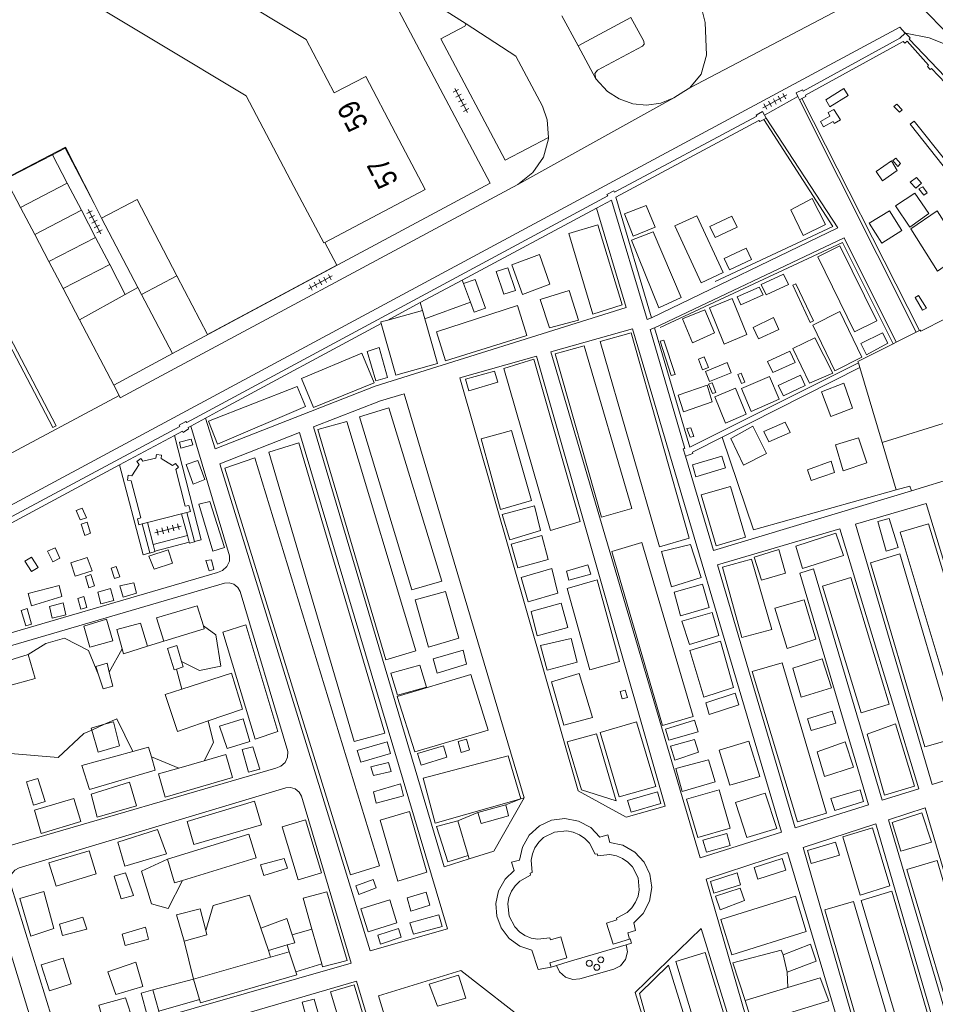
# Model space of a CAD drawing. Header units: metres. Extents: x 196790 to 198335, y 354523 to 356036.
# Tile 65 of 105: x 197814 to 197890, y 354877 to 354958. Entities that reach past the tile are written whole.
import ezdxf

# ---------------------------------------------------------------- set-up
doc = ezdxf.new("R2010")
doc.units = ezdxf.units.M
doc.linetypes.add('DGN Style 2', pattern=[186.027128, 111.616277, -74.410851])
doc.linetypes.add('DGN Style 3', pattern=[260.437979, 186.027128, -74.410851])
for name, color, linetype, lineweight in [('bij- of bedrijfsgebouw', 252, 'Continuous', 18), ('functiescheiding', 252, 'Continuous', 18), ('heg of haag', 252, 'Continuous', 18), ('hoofdgebouw', 252, 'Continuous', 18), ('huisnummer BAG', 252, 'Continuous', 18), ('kant asfaltverharding', 252, 'Continuous', 18), ('kant klinkerverharding', 252, 'Continuous', 18), ('kant muur (extern)', 252, 'Continuous', 18), ('kant onverhard', 252, 'Continuous', 18), ('kant tegelverharding', 252, 'Continuous', 18), ('molgoot', 252, 'DGN Style 3', 18), ('overige afscheidingen', 252, 'Continuous', 18), ('raster', 252, 'Continuous', 18), ('toegangstrap', 252, 'Continuous', 18), ('verh betonsymbool', 2, 'Continuous', 0), ('verh tegelsymbool', 2, 'Continuous', 0), ('vlakafsluiter grijs', 252, 'DGN Style 2', 18), ('vlakafsluiter groen', 252, 'DGN Style 2', 18)]:
    doc.layers.add(name, color=color, linetype=linetype, lineweight=lineweight)
doc.styles.add('Style-Courier New', font='cour.ttf')

# ---------------------------------------------------------------- blocks, each defined once
blk = doc.blocks.new('S621')
at = {"layer": 'verh betonsymbool', "color": 252, "linetype": 'Continuous', "lineweight": 0}
for centre in [(-0.477, 0.243), (0.523, 0.243), (0.023, -0.257)]:
    blk.add_circle(centre, 0.25, dxfattribs=at)
blk = doc.blocks.new('S642')
at = {"layer": 'verh tegelsymbool', "color": 252}
for p, q in [((-1.125, 0), (1.125, 0)), ((-0.9, -0.25), (-0.9, 0.25)), ((-0.45, -0.25), (-0.45, 0.25)), ((0, -0.25), (0, 0.25)), ((0.45, -0.25), (0.45, 0.25)), ((0.9, -0.25), (0.9, 0.25))]:
    blk.add_line(p, q, dxfattribs=at)

msp = doc.modelspace()

# ---------------------------------------------------------------- linework, layer by layer
at = {"layer": 'bij- of bedrijfsgebouw'}
for p, q in [((197823.681, 354935.607), (197826.614, 354937.164)), ((197823.376, 354936.189), (197823.681, 354935.607)), ((197847.019, 354934.273), (197844.141, 354933.491)), ((197847.215, 354933.591), (197847.019, 354934.273)), ((197888.315, 354932.626), (197888.047, 354932.491)), ((197888.047, 354932.491), (197886.387, 354931.65)), ((197886.387, 354931.65), (197886.119, 354931.515)), ((197883.355, 354929.542), (197883.237, 354929.937)), ((197883.355, 354929.542), (197885.209, 354923.309)), ((197824.184, 354916.674), (197827.02, 354917.406)), ((197827.02, 354917.406), (197827.46, 354917.52)), ((197823.755, 354916.563), (197824.184, 354916.674)), ((197858.156, 354879.893), (197857.713, 354879.756))]:
    msp.add_line(p, q, dxfattribs=at)
at = {"layer": 'bij- of bedrijfsgebouw', "flags": 128}
for points in [[(197826.614, 354937.164), (197823.321, 354943.491), (197820.377, 354941.956)], [(197820.377, 354941.956), (197820.37, 354941.952), (197823.376, 354936.189)], [(197844.141, 354933.491), (197843.573, 354933.336), (197843.61, 354933.205)], [(197843.61, 354933.205), (197844.82, 354928.912), (197848.282, 354929.88), (197847.215, 354933.591)], [(197888.315, 354932.626), (197888.368, 354932.653), (197888.423, 354932.555), (197890.496, 354933.619), (197892.835, 354926.101), (197890.613, 354925.429), (197890.725, 354925.026), (197885.209, 354923.309)], [(197886.119, 354931.515), (197883.206, 354930.041), (197883.237, 354929.937)], [(197827.46, 354917.52), (197827.748, 354917.594), (197827.616, 354918.096), (197827.326, 354918.028), (197826.53, 354921.073), (197826.77, 354921.264), (197826.526, 354921.585), (197826.276, 354921.416), (197825.311, 354921.981), (197825.341, 354922.273), (197824.938, 354922.336), (197824.885, 354922.02), (197823.813, 354921.761), (197823.631, 354922.001), (197823.297, 354921.751), (197823.483, 354921.503), (197822.896, 354920.557), (197822.589, 354920.597), (197822.536, 354920.194), (197822.836, 354920.13), (197823.636, 354917.069), (197823.345, 354916.994), (197823.475, 354916.491), (197823.755, 354916.563)], [(197857.713, 354879.756), (197857.602, 354880.11), (197859.021, 354880.532), (197858.51, 354882.269), (197857.657, 354882.019), (197857.611, 354882.183), (197856.6, 354882.078), (197856.062, 354882.179), (197855.545, 354882.39), (197855.082, 354882.702), (197854.7, 354883.094), (197854.225, 354883.993), (197854.114, 354885.004), (197854.211, 354885.542), (197854.419, 354886.06), (197854.729, 354886.525), (197855.118, 354886.91), (197856.014, 354887.39), (197855.97, 354887.567), (197856.134, 354887.614), (197856.047, 354888.629), (197856.157, 354889.165), (197856.377, 354889.679), (197856.697, 354890.137), (197857.094, 354890.514), (197858.001, 354890.977), (197859.015, 354891.076), (197859.553, 354890.972), (197860.069, 354890.758), (197860.531, 354890.444), (197860.913, 354890.051), (197861.386, 354889.149), (197861.539, 354889.168), (197861.602, 354889.014), (197862.605, 354889.107), (197863.136, 354889.002), (197863.646, 354888.788), (197864.101, 354888.474), (197864.476, 354888.084), (197864.938, 354887.189), (197865.041, 354886.188), (197864.941, 354885.655), (197864.732, 354885.144), (197864.422, 354884.685), (197864.035, 354884.307), (197863.145, 354883.836), (197863.187, 354883.677), (197862.321, 354883.401), (197862.866, 354881.663), (197864.241, 354882.092)], [(197864.241, 354882.092), (197864.296, 354882.109), (197864.407, 354881.756), (197863.961, 354881.624)], [(197863.961, 354881.624), (197859.138, 354880.196), (197858.156, 354879.893)]]:
    msp.add_lwpolyline(points, dxfattribs=at)
at = {"layer": 'functiescheiding'}
for p, q in [((197859.958, 354956.249), (197864.352, 354958.605)), ((197817.525, 354944.85), (197813.637, 354942.839)), ((197818.701, 354942.599), (197814.82, 354940.591)), ((197815.999, 354938.348), (197819.876, 354940.35)), ((197821.047, 354938.106), (197817.179, 354936.104))]:
    msp.add_line(p, q, dxfattribs=at)
at = {"layer": 'heg of haag'}
for p, q in [((197878.557, 354951.885), (197888.315, 354932.626)), ((197886.379, 354919.378), (197887.516, 354919.694)), ((197887.516, 354919.694), (197887.642, 354919.312))]:
    msp.add_line(p, q, dxfattribs=at)
at = {"layer": 'heg of haag', "flags": 128}
for points in [[(197871.354, 354936.693), (197881.105, 354941.266), (197875.38, 354950.146)], [(197873.17, 354941.195), (197872.737, 354942.113), (197870.91, 354941.257), (197871.355, 354940.335), (197873.17, 354941.195)], [(197886.119, 354931.515), (197881.919, 354939.913), (197866.763, 354932.879)], [(197871.912, 354923.753), (197874.52, 354916.082), (197886.379, 354919.378)]]:
    msp.add_lwpolyline(points, dxfattribs=at)
at = {"layer": 'hoofdgebouw'}
for p, q in [((197817.82, 354960.858), (197825.094, 354956.486)), ((197825.094, 354956.486), (197832.391, 354952.101)), ((197832.391, 354952.101), (197836.357, 354944.581))]:
    msp.add_line(p, q, dxfattribs=at)
at = {"layer": 'hoofdgebouw', "flags": 128}
for points in [[(197837.36, 354956.795), (197833.054, 354959.377), (197834.575, 354961.934), (197830.013, 354964.663)], [(197844.787, 354949.016), (197842.326, 354953.719), (197839.703, 354952.347), (197837.36, 354956.795)], [(197838.924, 354939.934), (197847.248, 354944.314), (197844.787, 354949.016)], [(197836.357, 354944.581), (197838.833, 354939.886), (197838.924, 354939.934)]]:
    msp.add_lwpolyline(points, dxfattribs=at)
at = {"layer": 'kant asfaltverharding'}
for p, q in [((197858.619, 354958.743), (197859.958, 354956.249)), ((197887.129, 354957.316), (197887.144, 354957.313)), ((197859.958, 354956.249), (197861.421, 354953.525)), ((197809.406, 354920.6), (197821.832, 354927.229))]:
    msp.add_line(p, q, dxfattribs=at)
at = {"layer": 'kant asfaltverharding', "flags": 128}
for points in [[(197850.657, 354958.074), (197847.205, 354960.286), (197845.52, 354961.355), (197843.813, 354962.415), (197842.127, 354963.487), (197838.725, 354965.614), (197833.598, 354968.747), (197831.875, 354969.777), (197826.695, 354972.833), (197823.23, 354974.855), (197816.288, 354978.86), (197814.524, 354979.869), (197812.782, 354980.835), (197807.528, 354983.787), (197805.803, 354984.764), (197804.046, 354985.716), (197802.27, 354986.664), (197779.192, 354998.694)], [(197869.246, 354952.766), (197870.189, 354953.901), (197870.636, 354955.469), (197870.52, 354958.199), (197870.053, 354960.112), (197869.158, 354961.672), (197867.977, 354963.144), (197866.799, 354964.474), (197860.534, 354970.998), (197859.047, 354972.559), (197856.065, 354975.714), (197854.606, 354977.31), (197842.259, 354991.402)], [(197857.488, 354948.658), (197857.381, 354950.12), (197856.988, 354951.233), (197854.772, 354955.389), (197850.657, 354958.074)], [(197802.18, 354912.391), (197886.679, 354957.801), (197887.129, 354957.316)], [(197892.753, 354955.095), (197891.014, 354956.164), (197889.114, 354956.912), (197887.144, 354957.313)], [(197861.421, 354953.525), (197862.407, 354952.472), (197863.36, 354951.851), (197864.494, 354951.433), (197865.65, 354951.322), (197866.821, 354951.498), (197867.906, 354951.943)], [(197867.906, 354951.943), (197868.748, 354952.475), (197869.246, 354952.766)], [(197854.943, 354944.748), (197856.207, 354945.726), (197857.083, 354947.023), (197857.497, 354948.538), (197857.488, 354948.658)], [(197821.832, 354927.229), (197821.929, 354927.04), (197854.943, 354944.748)]]:
    msp.add_lwpolyline(points, dxfattribs=at)
at = {"layer": 'kant klinkerverharding'}
for p, q in [((197812.85, 354945.423), (197816.294, 354947.208)), ((197817.525, 354944.85), (197816.294, 354947.208)), ((197818.701, 354942.599), (197817.525, 354944.85)), ((197813.637, 354942.839), (197814.82, 354940.591)), ((197819.876, 354940.35), (197818.701, 354942.599)), ((197814.82, 354940.591), (197815.999, 354938.348)), ((197821.047, 354938.106), (197819.876, 354940.35)), ((197815.999, 354938.348), (197817.179, 354936.104)), ((197822.346, 354935.619), (197821.047, 354938.106)), ((197817.179, 354936.104), (197818.542, 354933.511)), ((197818.542, 354933.511), (197822.346, 354935.619)), ((197821.832, 354927.229), (197821.378, 354928.095))]:
    msp.add_line(p, q, dxfattribs=at)
at = {"layer": 'kant klinkerverharding', "flags": 128}
for points in [[(197861.421, 354953.525), (197861.361, 354953.96), (197861.574, 354954.227), (197865.296, 354956.23), (197865.439, 354956.404), (197865.418, 354956.643), (197864.352, 354958.605)], [(197812.85, 354945.423), (197812.904, 354945.352), (197812.447, 354945.103), (197813.637, 354942.839)], [(197821.378, 354928.095), (197818.536, 354933.508), (197818.542, 354933.511)], [(197857.713, 354879.756), (197856.643, 354879.554), (197856.117, 354881.172), (197855.129, 354881.513), (197854.243, 354882.149), (197853.581, 354883.016), (197853.211, 354883.994), (197853.129, 354885.036), (197853.359, 354886.102), (197853.89, 354887.055), (197854.639, 354887.784), (197854.435, 354888.469), (197855.101, 354888.641), (197855.333, 354889.717), (197855.905, 354890.719), (197856.76, 354891.495), (197857.76, 354891.954), (197858.851, 354892.097), (197859.987, 354891.894), (197861.005, 354891.35), (197861.773, 354890.562), (197862.426, 354890.745), (197862.6, 354890.113), (197863.674, 354889.884), (197864.676, 354889.316), (197865.455, 354888.468), (197865.92, 354887.472), (197866.073, 354886.384), (197865.882, 354885.249), (197865.351, 354884.226), (197864.575, 354883.449), (197864.724, 354882.79), (197864.094, 354882.614), (197864.241, 354882.092)], [(197863.961, 354881.624), (197864.055, 354881.025), (197863.888, 354880.386), (197863.469, 354879.874), (197862.93, 354879.597), (197860.104, 354878.795), (197859.513, 354878.743), (197858.901, 354878.938), (197858.418, 354879.361), (197858.156, 354879.893)]]:
    msp.add_lwpolyline(points, dxfattribs=at)
at = {"layer": 'kant muur (extern)'}
for p, q in [((197878.212, 354952.058), (197878.351, 354951.78)), ((197878.351, 354951.78), (197878.557, 354951.885)), ((197875.583, 354950.255), (197875.38, 354950.146)), ((197875.443, 354950.509), (197875.583, 354950.255)), ((197861.5, 354942.782), (197850.323, 354936.804)), ((197850.323, 354936.804), (197846.829, 354934.935)), ((197846.829, 354934.935), (197844.141, 354933.491)), ((197846.829, 354934.935), (197847.019, 354934.273)), ((197871.912, 354923.753), (197883.355, 354929.542)), ((197829.019, 354925.355), (197827.794, 354924.688)), ((197821.856, 354921.462), (197826.424, 354923.913)), ((197805.161, 354912.502), (197821.856, 354921.462)), ((197827.02, 354917.406), (197827.511, 354915.593)), ((197828.095, 354915.09), (197827.46, 354917.52)), ((197824.382, 354914.153), (197823.755, 354916.563)), ((197824.184, 354916.674), (197824.658, 354914.853)), ((197827.511, 354915.593), (197827.66, 354915.042)), ((197824.658, 354914.853), (197824.799, 354914.312))]:
    msp.add_line(p, q, dxfattribs=at)
at = {"layer": 'kant muur (extern)', "flags": 128}
for points in [[(197878.212, 354952.058), (197878.07, 354952.344), (197878.608, 354952.602), (197878.66, 354952.501), (197886.676, 354956.901), (197887.129, 354957.316)], [(197887.129, 354957.316), (197887.135, 354957.322), (197887.144, 354957.313)], [(197904.025, 354939.926), (197903.613, 354940.354), (197903.505, 354940.267), (197895.629, 354948.294), (197895.679, 354948.385), (197895.265, 354948.804), (197895.181, 354948.725), (197887.455, 354956.807), (197887.556, 354956.906), (197887.144, 354957.313)], [(197878.557, 354951.885), (197878.884, 354952.051), (197878.85, 354952.157), (197886.956, 354956.616), (197887.097, 354956.467), (197887.284, 354956.645), (197889.062, 354954.637), (197888.97, 354954.54), (197889.216, 354954.288), (197889.305, 354954.375), (197891.072, 354952.541)], [(197776.814, 354898.003), (197777.358, 354898.308), (197777.441, 354898.185), (197826.875, 354924.656), (197826.825, 354924.765), (197827.383, 354925.07), (197827.45, 354924.978), (197862.426, 354943.805), (197862.358, 354943.917), (197862.933, 354944.219), (197862.991, 354944.109), (197874.818, 354950.417), (197874.759, 354950.507), (197875.288, 354950.79), (197875.443, 354950.509)], [(197875.38, 354950.146), (197875.054, 354949.971), (197874.976, 354950.043), (197863.105, 354943.688), (197866.069, 354933.68)], [(197866.069, 354933.68), (197865.694, 354933.527), (197862.729, 354943.44), (197861.5, 354942.782)], [(197843.61, 354933.205), (197830.232, 354926.016), (197829.019, 354925.355)], [(197866.295, 354932.835), (197865.949, 354932.695), (197868.831, 354922.825), (197868.686, 354922.804), (197868.872, 354922.18)], [(197883.237, 354929.937), (197869.231, 354922.928), (197866.295, 354932.835)], [(197826.424, 354923.913), (197827.085, 354924.268), (197827.142, 354924.163), (197827.605, 354924.448), (197827.57, 354924.566), (197827.794, 354924.688)], [(197868.872, 354922.18), (197869.482, 354922.406), (197869.458, 354922.512), (197871.912, 354923.753)], [(197827.66, 354915.042), (197827.683, 354914.959), (197828.101, 354915.066), (197828.095, 354915.09)], [(197824.799, 354914.312), (197824.813, 354914.259), (197824.385, 354914.143), (197824.382, 354914.153)]]:
    msp.add_lwpolyline(points, dxfattribs=at)
at = {"layer": 'kant onverhard'}
for p, q in [((197878.351, 354951.78), (197888.047, 354932.491)), ((197850.323, 354936.804), (197850.425, 354936.534)), ((197823.681, 354935.607), (197826.256, 354930.711)), ((197851.014, 354934.975), (197847.215, 354933.591)), ((197885.209, 354923.309), (197886.379, 354919.378)), ((197891.754, 354920.555), (197887.642, 354919.312)), ((197825.55, 354906.836), (197824.187, 354906.414)), ((197821.017, 354904.253), (197822.082, 354906.203)), ((197827.05, 354902.846), (197826.606, 354904.502)), ((197820.628, 354899.921), (197819.551, 354899.441)), ((197826.795, 354896.287), (197824.51, 354897.215)), ((197852.961, 354889.393), (197855.491, 354893.819)), ((197852.961, 354889.393), (197850.899, 354888.746)), ((197836.212, 354882.447), (197837.847, 354882.918)), ((197827.227, 354881.907), (197828.023, 354878.758)), ((197834.227, 354881.15), (197834.416, 354880.595)), ((197835.97, 354881.041), (197835.783, 354881.604)), ((197836.523, 354879.373), (197838.668, 354880.033)), ((197828.023, 354878.758), (197824.644, 354877.88)), ((197877.312, 354879.344), (197877.381, 354878.059)), ((197828.499, 354877.073), (197825.122, 354876.117))]:
    msp.add_line(p, q, dxfattribs=at)
at = {"layer": 'kant onverhard', "flags": 128}
for points in [[(197866.069, 354933.68), (197881.543, 354941.144), (197875.583, 354950.255)], [(197861.5, 354942.782), (197863.942, 354934.542), (197843.104, 354928.005), (197829.813, 354922.786), (197829.019, 354925.355)], [(197866.295, 354932.835), (197882.056, 354940.31), (197886.387, 354931.65)], [(197857.695, 354930.836), (197864.468, 354932.769), (197876.858, 354890.967), (197870.098, 354888.828), (197857.695, 354930.836)], [(197850.138, 354928.679), (197856.514, 354930.499), (197867.198, 354893.135), (197863.954, 354892.212), (197859.958, 354894.406), (197850.138, 354928.679)], [(197850.899, 354888.746), (197848.838, 354888.099), (197837.97, 354924.61), (197843.531, 354926.793), (197845.511, 354927.358), (197855.491, 354893.819)], [(197805.161, 354912.502), (197806.898, 354907.031), (197807.05, 354906.649), (197807.361, 354906.329), (197807.772, 354906.159), (197808.184, 354906.159), (197830.006, 354912.538), (197830.429, 354912.688), (197830.789, 354913.013), (197830.99, 354913.455), (197831.006, 354913.903), (197827.794, 354924.688)], [(197828.095, 354915.09), (197828.659, 354915.237), (197826.424, 354923.913)], [(197830.192, 354921.556), (197836.818, 354924.158), (197849.105, 354882.94), (197842.68, 354881.106), (197830.192, 354921.556)], [(197887.642, 354919.312), (197871.192, 354914.341), (197868.872, 354922.18)], [(197824.382, 354914.153), (197823.816, 354913.999), (197821.856, 354921.462)], [(197883.006, 354916.537), (197888.863, 354918.263), (197894.55, 354899.62), (197892.555, 354895.934), (197889.365, 354894.925), (197883.006, 354916.537)], [(197871.541, 354913.16), (197881.699, 354916.152), (197888.27, 354894.579), (197885.229, 354893.616), (197879.504, 354912.838), (197878.383, 354912.481), (197884.068, 354893.249), (197878.002, 354891.329), (197871.541, 354913.16)], [(197807.223, 354903.728), (197807.189, 354904.122), (197807.318, 354904.531), (197807.598, 354904.855), (197807.951, 354905.033), (197830.592, 354911.645), (197830.975, 354911.673), (197831.37, 354911.553), (197831.691, 354911.294), (197831.882, 354910.96), (197835.836, 354897.654), (197835.82, 354897.206), (197835.619, 354896.764), (197835.259, 354896.439), (197834.836, 354896.289), (197812.781, 354889.852), (197812.369, 354889.852), (197811.957, 354890.022), (197811.646, 354890.341), (197811.494, 354890.724), (197807.223, 354903.728)], [(197827.013, 354905.131), (197828.508, 354904.381), (197830.276, 354904.761), (197829.87, 354907.352), (197828.828, 354908.098)], [(197814.283, 354905.709), (197815.733, 354906.619), (197817.297, 354907.084), (197819.293, 354906.05), (197820.124, 354904.024)], [(197822.958, 354897.668), (197821.633, 354900.369), (197820.628, 354899.921)], [(197829.24, 354900.207), (197829.676, 354898.401), (197828.893, 354896.891)], [(197819.551, 354899.441), (197818.894, 354899.148), (197816.764, 354897.179), (197812.466, 354897.538), (197811.108, 354898.375)], [(197812.794, 354886.69), (197812.759, 354887.084), (197812.888, 354887.493), (197813.168, 354887.817), (197813.521, 354887.995), (197835.68, 354894.644), (197836.063, 354894.672), (197836.458, 354894.552), (197836.778, 354894.293), (197836.97, 354893.96), (197841.108, 354880.097), (197819.382, 354873.85), (197818.865, 354874.583), (197818.099, 354875.142), (197817.192, 354875.416), (197816.295, 354875.387), (197812.794, 354886.69)], [(197885.73, 354891.995), (197888.8, 354892.993), (197902.084, 354848.029), (197899.016, 354847.114), (197885.73, 354891.995)], [(197878.657, 354889.696), (197884.691, 354891.658), (197897.801, 354846.751), (197891.606, 354844.902), (197878.657, 354889.696)], [(197870.585, 354887.073), (197877.358, 354889.274), (197890.694, 354844.61), (197887.471, 354843.592), (197887.019, 354845.118), (197882.406, 354846.243), (197870.585, 354887.073)], [(197825.851, 354888.735), (197823.684, 354887.728), (197824.523, 354885.005), (197825.896, 354884.628), (197827.087, 354886.967)], [(197786.909, 354878.943), (197786.875, 354879.337), (197787.004, 354879.746), (197787.284, 354880.07), (197787.637, 354880.248), (197809.606, 354886.846), (197810.041, 354886.928), (197810.509, 354886.842), (197810.909, 354886.587), (197811.172, 354886.23), (197814.752, 354874.62), (197814.208, 354874.195), (197813.804, 354873.591), (197813.612, 354872.891), (197813.646, 354872.201), (197792.144, 354866.018), (197791.732, 354866.018), (197791.32, 354866.188), (197791.01, 354866.507), (197790.858, 354866.89), (197786.909, 354878.943)], [(197833.595, 354883.005), (197832.651, 354885.749), (197829.633, 354884.873), (197829.032, 354882.792)], [(197864.711, 354877.663), (197870.195, 354882.983), (197881.606, 354846.017), (197879.999, 354844.301), (197875.4, 354842.874), (197864.711, 354877.663)], [(197876.991, 354880.793), (197876.824, 354881.183), (197872.814, 354880.131), (197873.831, 354876.989)], [(197862.294, 354839.84), (197862.937, 354840.072), (197863.65, 354840.188), (197864.401, 354840.163), (197865.147, 354839.987), (197865.843, 354839.666), (197866.449, 354839.222), (197866.939, 354838.691), (197867.302, 354838.112), (197870.715, 354839.146), (197859.834, 354876.008), (197856.118, 354874.891), (197850.221, 354879.481), (197843.364, 354877.369), (197856.326, 354834.679), (197859.544, 354835.697), (197852.204, 354859.293), (197853.033, 354859.556), (197859.536, 354839.027), (197862.294, 354839.84)], [(197818.123, 354869.487), (197818.896, 354869.86), (197819.522, 354870.538), (197819.844, 354871.403), (197819.828, 354872.261), (197841.552, 354878.61), (197847.241, 354859.549), (197823.457, 354852.269), (197818.123, 354869.487)]]:
    msp.add_lwpolyline(points, dxfattribs=at)
at = {"layer": 'kant tegelverharding'}
for p, q in [((197819.746, 354943.165), (197820.377, 354941.956)), ((197822.346, 354935.619), (197823.376, 354936.189)), ((197826.256, 354930.711), (197821.378, 354928.095))]:
    msp.add_line(p, q, dxfattribs=at)
at = {"layer": 'kant tegelverharding', "flags": 128}
for points in [[(197808.801, 354980.682), (197814.19, 354977.661), (197817.656, 354975.665), (197819.391, 354974.678), (197822.86, 354972.677), (197831.489, 354967.572), (197834.902, 354965.513), (197836.606, 354964.473), (197838.316, 354963.411), (197845.079, 354959.169), (197852.646, 354944.86), (197826.256, 354930.711)], [(197850.657, 354958.074), (197850.547, 354957.89), (197848.558, 354956.837), (197853.888, 354946.768), (197857.488, 354948.658)], [(197816.294, 354947.208), (197817.351, 354947.756), (197819.746, 354943.165)]]:
    msp.add_lwpolyline(points, dxfattribs=at)
at = {"layer": 'molgoot', "flags": 128}
msp.add_lwpolyline([(197816.319, 354924.553), (197816.597, 354924.702), (197805.01, 354946.815), (197804.735, 354946.67), (197816.319, 354924.553)], dxfattribs=at)
at = {"layer": 'overige afscheidingen'}
for p, q in [((197850.425, 354936.534), (197851.014, 354934.975)), ((197828.893, 354896.891), (197826.795, 354896.287)), ((197851.627, 354892.612), (197853.954, 354893.242)), ((197851.901, 354891.698), (197851.627, 354892.612)), ((197849.958, 354891.908), (197850.827, 354889.037)), ((197833.595, 354883.005), (197834.227, 354881.15)), ((197838.668, 354880.033), (197837.847, 354882.918)), ((197834.227, 354881.15), (197835.783, 354881.604)), ((197828.023, 354878.758), (197834.416, 354880.595)), ((197834.416, 354880.595), (197835.97, 354881.041)), ((197835.97, 354881.041), (197836.523, 354879.373)), ((197877.312, 354879.344), (197876.991, 354880.793)), ((197828.499, 354877.073), (197828.023, 354878.758)), ((197824.644, 354877.88), (197825.122, 354876.117)), ((197877.381, 354878.059), (197873.831, 354876.989))]:
    msp.add_line(p, q, dxfattribs=at)
at = {"layer": 'overige afscheidingen', "flags": 128}
for points in [[(197882.396, 354952.144), (197882.022, 354952.71), (197880.53, 354951.775), (197880.878, 354951.199), (197882.396, 354952.144)], [(197886.199, 354951.215), (197886.433, 354951.425), (197886.866, 354950.944), (197886.648, 354950.74), (197886.199, 354951.215)], [(197881.205, 354950.964), (197880.724, 354950.709), (197880.882, 354950.409), (197880.086, 354949.961), (197880.332, 354949.527), (197881.145, 354949.971), (197881.239, 354949.812), (197881.764, 354950.104), (197881.205, 354950.964)], [(197887.553, 354949.747), (197887.874, 354949.991), (197890.603, 354946.573), (197890.284, 354946.302), (197887.553, 354949.747)], [(197885.242, 354945.059), (197886.469, 354945.892), (197886.002, 354946.695), (197884.723, 354945.825), (197885.242, 354945.059)], [(197886.516, 354946.245), (197886.752, 354946.483), (197886.346, 354946.925), (197886.09, 354946.726), (197886.516, 354946.245)], [(197888.001, 354944.447), (197888.484, 354944.847), (197888.078, 354945.321), (197887.544, 354944.936), (197888.001, 354944.447)], [(197888.67, 354943.843), (197888.948, 354944.045), (197888.588, 354944.548), (197888.271, 354944.371), (197888.67, 354943.843)], [(197879.409, 354943.57), (197877.62, 354942.627), (197878.667, 354940.506), (197880.516, 354941.431), (197879.409, 354943.57)], [(197887.933, 354944.036), (197886.33, 354942.959), (197887.514, 354941.206), (197889.106, 354942.323), (197887.933, 354944.036)], [(197866.352, 354941.193), (197865.618, 354942.993), (197863.81, 354942.3), (197864.545, 354940.463), (197866.352, 354941.193)], [(197885.196, 354939.872), (197886.849, 354940.924), (197885.822, 354942.553), (197884.142, 354941.521), (197885.196, 354939.872)], [(197889.797, 354942.543), (197887.59, 354941.066), (197889.805, 354937.553), (197892.012, 354939.069), (197889.797, 354942.543)], [(197869.815, 354942.15), (197868.001, 354941.321), (197870.172, 354936.576), (197871.998, 354937.428), (197869.815, 354942.15)], [(197861.18, 354933.964), (197863.626, 354934.757), (197861.602, 354941.382), (197859.195, 354940.675), (197861.18, 354933.964)], [(197868.506, 354935.351), (197866.651, 354934.509), (197864.385, 354940.118), (197866.181, 354940.813), (197868.506, 354935.351)], [(197874.356, 354938.525), (197873.917, 354939.448), (197872.086, 354938.602), (197872.531, 354937.663), (197874.356, 354938.525)], [(197879.884, 354938.748), (197881.694, 354939.659), (197884.782, 354933.428), (197882.921, 354932.509), (197879.884, 354938.748)], [(197855.341, 354935.598), (197854.454, 354938.082), (197856.764, 354938.938), (197857.602, 354936.469), (197855.341, 354935.598)], [(197853.8, 354935.624), (197853.149, 354937.514), (197854.113, 354937.825), (197854.75, 354935.953), (197853.8, 354935.624)], [(197850.425, 354936.534), (197851.396, 354936.865), (197852.275, 354934.479), (197851.332, 354934.131), (197851.014, 354934.975)], [(197875.162, 354936.448), (197875.567, 354935.593), (197877.43, 354936.435), (197877.033, 354937.29), (197875.162, 354936.448)], [(197859.224, 354935.936), (197859.98, 354933.466), (197857.595, 354932.838), (197856.8, 354935.182), (197859.224, 354935.936)], [(197875.331, 354935.575), (197873.473, 354934.752), (197873.163, 354935.416), (197875.011, 354936.217), (197875.331, 354935.575)], [(197879.241, 354933.283), (197879.513, 354933.428), (197878.055, 354936.508), (197877.787, 354936.373), (197879.241, 354933.283)], [(197870.873, 354934.489), (197872.752, 354935.267), (197873.987, 354932.28), (197872.094, 354931.488), (197870.873, 354934.489)], [(197888.566, 354934.298), (197888.897, 354934.467), (197888.235, 354935.517), (197887.952, 354935.35), (197888.566, 354934.298)], [(197848.951, 354930.107), (197848.202, 354932.521), (197854.932, 354934.691), (197855.687, 354932.211), (197848.951, 354930.107)], [(197871.296, 354932.421), (197869.453, 354931.598), (197868.626, 354933.579), (197870.487, 354934.344), (197871.296, 354932.421)], [(197876.645, 354932.711), (197874.934, 354931.927), (197874.489, 354932.867), (197876.187, 354933.696), (197876.645, 354932.711)], [(197881.297, 354929.265), (197883.515, 354930.418), (197881.698, 354934.199), (197879.446, 354933.059), (197881.297, 354929.265)], [(197869.179, 354915.371), (197864.365, 354932.428), (197861.804, 354931.707), (197866.728, 354914.67), (197869.179, 354915.371)], [(197866.769, 354931.735), (197867.075, 354931.827), (197868.018, 354928.979), (197867.7, 354928.886), (197866.769, 354931.735)], [(197877.794, 354931.131), (197879.634, 354932.015), (197881.116, 354929.076), (197879.181, 354928.245), (197877.794, 354931.131)], [(197883.455, 354931.539), (197883.906, 354930.611), (197885.676, 354931.563), (197885.25, 354932.44), (197883.455, 354931.539)], [(197844.135, 354928.718), (197843.158, 354928.432), (197842.438, 354930.881), (197843.444, 354931.204), (197844.135, 354928.718)], [(197864.424, 354917.85), (197861.904, 354917.119), (197858.054, 354930.681), (197860.473, 354931.35), (197864.424, 354917.85)], [(197837.964, 354926.231), (197836.982, 354928.624), (197841.983, 354930.73), (197843.004, 354928.288), (197837.964, 354926.231)], [(197856.274, 354930.247), (197853.779, 354929.478), (197857.655, 354916.022), (197860.136, 354916.773), (197856.274, 354930.247)], [(197870.799, 354929.548), (197870.439, 354930.433), (197869.964, 354930.234), (197870.287, 354929.341), (197870.799, 354929.548)], [(197877.981, 354929.97), (197876.147, 354929.14), (197875.702, 354930.042), (197877.544, 354930.915), (197877.981, 354929.97)], [(197870.866, 354928.372), (197870.534, 354929.226), (197872.328, 354929.954), (197872.669, 354929.101), (197870.866, 354928.372)], [(197853.29, 354928.327), (197853.002, 354929.247), (197850.592, 354928.573), (197850.892, 354927.609), (197853.29, 354928.327)], [(197873.491, 354929.091), (197873.215, 354928.976), (197873.54, 354928.217), (197873.812, 354928.336), (197873.491, 354929.091)], [(197873.519, 354927.813), (197874.347, 354925.9), (197876.668, 354926.907), (197875.867, 354928.79), (197873.519, 354927.813)], [(197876.588, 354928.051), (197877.008, 354927.198), (197878.825, 354928.065), (197878.428, 354928.898), (197876.588, 354928.051)], [(197836.613, 354927.969), (197837.308, 354926.312), (197829.992, 354923.179), (197829.245, 354925.103), (197836.613, 354927.969)], [(197868.262, 354927.259), (197870.673, 354928.074), (197871.101, 354926.699), (197868.702, 354925.86), (197868.262, 354927.259)], [(197871.113, 354927.386), (197871.387, 354927.474), (197871.085, 354928.279), (197870.791, 354928.157), (197871.113, 354927.386)], [(197872.214, 354924.929), (197873.907, 354925.681), (197873.025, 354927.825), (197871.33, 354927.1), (197872.214, 354924.929)], [(197880.951, 354925.486), (197882.755, 354926.161), (197882.04, 354928.255), (197880.167, 354927.536), (197880.951, 354925.486)], [(197841.802, 354925.46), (197844.222, 354926.195), (197848.649, 354911.812), (197846.144, 354911.087), (197841.802, 354925.46)], [(197846.487, 354906.01), (197843.988, 354905.276), (197838.343, 354924.408), (197840.755, 354925.067), (197846.487, 354906.01)], [(197868.98, 354924.481), (197869.254, 354923.75), (197869.578, 354923.831), (197869.322, 354924.543), (197868.98, 354924.481)], [(197875.598, 354922.397), (197873.696, 354921.446), (197872.653, 354923.655), (197874.486, 354924.664), (197875.598, 354922.397)], [(197875.808, 354923.385), (197875.399, 354924.226), (197877.171, 354925.002), (197877.587, 354924.165), (197875.808, 354923.385)], [(197827.942, 354923.135), (197827.803, 354923.611), (197826.845, 354923.34), (197826.969, 354922.843), (197827.942, 354923.135)], [(197853.522, 354917.764), (197856.091, 354918.502), (197854.429, 354924.328), (197851.894, 354923.638), (197853.522, 354917.764)], [(197883.936, 354921.624), (197883.247, 354923.711), (197881.333, 354923.129), (197881.974, 354920.973), (197883.936, 354921.624)], [(197834.256, 354922.511), (197836.761, 354923.299), (197843.901, 354899.194), (197841.354, 354898.507), (197834.256, 354922.511)], [(197843.458, 354888.184), (197841.047, 354887.412), (197830.623, 354921.178), (197833.109, 354922.061), (197843.458, 354888.184)], [(197872.212, 354921.21), (197871.89, 354922.199), (197869.466, 354921.472), (197869.73, 354920.482), (197872.212, 354921.21)], [(197827.971, 354919.872), (197828.944, 354920.243), (197828.37, 354921.823), (197827.388, 354921.505), (197827.971, 354919.872)], [(197881.249, 354920.826), (197880.983, 354921.769), (197879.025, 354921.039), (197879.322, 354920.174), (197881.249, 354920.826)], [(197873.86, 354915.461), (197871.441, 354914.73), (197870.179, 354918.982), (197872.627, 354919.671), (197873.86, 354915.461)], [(197829.623, 354914.288), (197830.587, 354914.599), (197829.379, 354918.42), (197828.463, 354918.202), (197829.623, 354914.288)], [(197854.288, 354915.241), (197856.845, 354916.013), (197856.325, 354918.072), (197853.648, 354917.33), (197854.288, 354915.241)], [(197819.113, 354917.066), (197818.593, 354916.905), (197818.264, 354917.667), (197818.758, 354917.864), (197819.113, 354917.066)], [(197819.46, 354915.783), (197818.99, 354915.598), (197818.678, 354916.541), (197819.178, 354916.7), (197819.46, 354915.783)], [(197885.552, 354914.3), (197886.536, 354914.595), (197885.812, 354917.019), (197884.857, 354916.77), (197885.552, 354914.3)], [(197886.721, 354915.877), (197889.069, 354916.558), (197894.117, 354900.009), (197891.689, 354899.275), (197886.721, 354915.877)], [(197854.959, 354912.928), (197857.465, 354913.601), (197856.956, 354915.607), (197854.392, 354914.876), (197854.959, 354912.928)], [(197881.994, 354913.948), (197881.377, 354915.791), (197878.042, 354914.727), (197878.604, 354912.866), (197881.994, 354913.948)], [(197865.265, 354915.029), (197862.767, 354914.271), (197866.978, 354899.83), (197869.51, 354900.57), (197865.265, 354915.029)], [(197867.712, 354911.341), (197866.89, 354914.273), (197869.291, 354914.856), (197870.179, 354912.103), (197867.712, 354911.341)], [(197814.559, 354913.804), (197815.109, 354912.946), (197814.544, 354912.603), (197814.009, 354913.466), (197814.559, 354913.804)], [(197816.511, 354914.584), (197816.915, 354913.71), (197816.314, 354913.422), (197815.887, 354914.309), (197816.511, 354914.584)], [(197824.736, 354912.805), (197826.258, 354913.306), (197825.918, 354914.417), (197824.287, 354913.877), (197824.736, 354912.805)], [(197875.189, 354911.881), (197874.588, 354913.808), (197876.62, 354914.431), (197877.197, 354912.467), (197875.189, 354911.881)], [(197891.197, 354898.753), (197888.76, 354898.044), (197884.26, 354913.338), (197886.679, 354914.071), (197891.197, 354898.753)], [(197817.832, 354913.324), (197819.178, 354913.78), (197819.581, 354912.676), (197818.176, 354912.225), (197817.832, 354913.324)], [(197821.456, 354912.038), (197821.881, 354912.178), (197821.583, 354913.034), (197821.181, 354912.895), (197821.456, 354912.038)], [(197829.304, 354912.678), (197829.709, 354912.775), (197829.505, 354913.591), (197829.021, 354913.528), (197829.304, 354912.678)], [(197860.754, 354913.16), (197859.001, 354912.631), (197859.194, 354911.893), (197861.007, 354912.387), (197860.754, 354913.16)], [(197874.368, 354913.636), (197871.94, 354912.965), (197873.564, 354907.138), (197876.062, 354907.802), (197874.368, 354913.636)], [(197819.788, 354911.414), (197819.478, 354912.367), (197819.025, 354912.204), (197819.314, 354911.244), (197819.788, 354911.414)], [(197855.801, 354910.099), (197858.269, 354910.815), (197857.787, 354912.865), (197855.225, 354912.102), (197855.801, 354910.099)], [(197817.073, 354910.538), (197816.854, 354911.456), (197814.282, 354910.782), (197814.565, 354909.773), (197817.073, 354910.538)], [(197823.049, 354911.665), (197823.272, 354910.808), (197822.173, 354910.491), (197821.894, 354911.407), (197823.049, 354911.665)], [(197861.543, 354911.929), (197859.053, 354911.196), (197860.934, 354904.439), (197863.41, 354905.133), (197861.543, 354911.929)], [(197870.853, 354909.631), (197870.301, 354911.557), (197867.932, 354910.896), (197868.464, 354908.937), (197870.853, 354909.631)], [(197880.251, 354911.381), (197882.618, 354912.106), (197885.797, 354901.593), (197883.465, 354900.866), (197880.251, 354911.381)], [(197818.664, 354909.484), (197819.135, 354909.62), (197818.886, 354910.522), (197818.388, 354910.371), (197818.664, 354909.484)], [(197820.324, 354909.93), (197821.391, 354910.215), (197821.126, 354911.194), (197820.054, 354910.9), (197820.324, 354909.93)], [(197846.411, 354910.249), (197848.953, 354910.961), (197850.044, 354907.088), (197847.536, 354906.338), (197846.411, 354910.249)], [(197816.28, 354908.726), (197817.412, 354909.022), (197817.17, 354910.017), (197816.037, 354909.716), (197816.28, 354908.726)], [(197828.828, 354908.098), (197828.303, 354909.746), (197824.945, 354908.756), (197825.55, 354906.836)], [(197856.565, 354907.266), (197859.104, 354907.965), (197858.545, 354909.972), (197856.061, 354909.294), (197856.565, 354907.266)], [(197877.32, 354906.228), (197879.715, 354906.999), (197878.728, 354910.256), (197876.299, 354909.563), (197877.32, 354906.228)], [(197813.699, 354909.364), (197814.188, 354909.548), (197814.553, 354908.242), (197814.074, 354908.107), (197813.699, 354909.364)], [(197869.209, 354906.56), (197868.586, 354908.488), (197871.108, 354909.217), (197871.648, 354907.283), (197869.209, 354906.56)], [(197821.302, 354906.85), (197820.79, 354908.64), (197818.912, 354908.078), (197819.404, 354906.337), (197821.302, 354906.85)], [(197824.187, 354906.414), (197823.602, 354908.319), (197821.63, 354907.788), (197822.082, 354906.203)], [(197825.55, 354906.836), (197828.903, 354907.863), (197828.828, 354908.098)], [(197832.352, 354908.181), (197830.44, 354907.571), (197833.131, 354898.7), (197835.023, 354899.313), (197832.352, 354908.181)], [(197827.013, 354905.131), (197826.628, 354906.456), (197825.848, 354906.219), (197826.403, 354904.434), (197826.606, 354904.502)], [(197857.39, 354904.417), (197859.893, 354905.069), (197859.379, 354907.055), (197856.846, 354906.454), (197857.39, 354904.417)], [(197870.391, 354902.175), (197869.251, 354906.044), (197871.787, 354906.814), (197872.88, 354902.966), (197870.391, 354902.175)], [(197814.283, 354905.709), (197811.112, 354904.747), (197811.629, 354902.833)], [(197814.283, 354905.709), (197814.847, 354903.729), (197811.629, 354902.833)], [(197822.082, 354906.203), (197822.202, 354905.784), (197824.187, 354906.414)], [(197847.913, 354905.365), (197850.403, 354906.09), (197850.688, 354904.915), (197848.237, 354904.182), (197847.913, 354905.365)], [(197820.124, 354904.024), (197819.893, 354904.722), (197820.836, 354905.008), (197821.017, 354904.253)], [(197827.013, 354905.131), (197827.143, 354904.683), (197826.606, 354904.502)], [(197847.354, 354903.005), (197846.802, 354904.845), (197844.409, 354904.159), (197844.947, 354902.331), (197847.354, 354903.005)], [(197876.911, 354905.025), (197874.422, 354904.317), (197878.172, 354891.813), (197880.585, 354892.553), (197876.911, 354905.025)], [(197878.491, 354902.175), (197877.794, 354904.596), (197880.237, 354905.367), (197881.009, 354902.943), (197878.491, 354902.175)], [(197820.124, 354904.024), (197820.505, 354902.87), (197821.298, 354903.085), (197821.017, 354904.253)], [(197827.05, 354902.846), (197831.165, 354904.175), (197832.091, 354901.174), (197829.24, 354900.207)], [(197852.484, 354899.426), (197851.052, 354904.046), (197844.941, 354902.239), (197846.382, 354897.638), (197852.484, 354899.426)], [(197861.145, 354900.499), (197860.039, 354904.136), (197857.755, 354903.441), (197858.767, 354899.846), (197861.145, 354900.499)], [(197829.24, 354900.207), (197826.679, 354899.339), (197825.658, 354902.396), (197827.05, 354902.846)], [(197863.878, 354902.768), (197863.443, 354902.64), (197863.61, 354902.041), (197864.066, 354902.157), (197863.878, 354902.768)], [(197873.303, 354901.536), (197873.017, 354902.504), (197870.571, 354901.718), (197870.853, 354900.728), (197873.303, 354901.536)], [(197881.36, 354900.031), (197881.061, 354901.001), (197879.021, 354900.384), (197879.32, 354899.396), (197881.36, 354900.031)], [(197820.628, 354899.921), (197819.503, 354899.608), (197819.551, 354899.441)], [(197819.551, 354899.441), (197820.087, 354897.597), (197821.874, 354898.122), (197821.368, 354900.127), (197820.628, 354899.921)], [(197832.682, 354898.501), (197830.8, 354897.928), (197830.157, 354899.779), (197832.147, 354900.391), (197832.682, 354898.501)], [(197864.822, 354900.136), (197861.787, 354899.241), (197863.383, 354893.891), (197866.425, 354894.746), (197864.822, 354900.136)], [(197869.627, 354900.279), (197869.926, 354899.303), (197867.508, 354898.597), (197867.205, 354899.515), (197869.627, 354900.279)], [(197886.333, 354899.958), (197883.967, 354899.115), (197885.417, 354894.036), (197887.897, 354894.775), (197886.333, 354899.958)], [(197863.113, 354893.567), (197860.246, 354894.489), (197859.05, 354898.455), (197861.497, 354899.13), (197863.113, 354893.567)], [(197841.616, 354897.754), (197841.913, 354896.78), (197844.368, 354897.507), (197844.084, 354898.477), (197841.616, 354897.754)], [(197850.888, 354897.784), (197850.255, 354897.596), (197849.982, 354898.492), (197850.679, 354898.696)], [(197850.888, 354897.784), (197850.945, 354897.801), (197850.679, 354898.696)], [(197867.635, 354898.103), (197869.641, 354898.671), (197869.949, 354897.613), (197867.98, 354896.943), (197867.635, 354898.103)], [(197872.569, 354894.88), (197875.052, 354895.584), (197874.134, 354898.513), (197871.663, 354897.786), (197872.569, 354894.88)], [(197880.428, 354895.591), (197879.816, 354897.649), (197882.153, 354898.47), (197882.841, 354896.362), (197880.428, 354895.591)], [(197822.958, 354897.668), (197818.733, 354896.508), (197819.365, 354894.509), (197824.825, 354896.119), (197824.51, 354897.215)], [(197824.51, 354897.215), (197824.275, 354898.03), (197822.958, 354897.668)], [(197832.056, 354897.838), (197832.945, 354898.064), (197833.506, 354896.2), (197832.587, 354895.937), (197832.056, 354897.838)], [(197846.618, 354897.505), (197846.929, 354896.542), (197849.059, 354897.206), (197848.773, 354898.146), (197846.618, 354897.505)], [(197828.893, 354896.891), (197830.691, 354897.409), (197831.246, 354895.512), (197825.659, 354893.878), (197825.1, 354895.799), (197826.795, 354896.287)], [(197844.217, 354896.765), (197844.423, 354896.011), (197842.973, 354895.668), (197842.752, 354896.393), (197844.217, 354896.765)], [(197855.203, 354893.733), (197854.144, 354897.292), (197851.177, 354896.518)], [(197868.071, 354896.247), (197870.785, 354896.98), (197871.346, 354895.137), (197868.599, 354894.337), (197868.071, 354896.247)], [(197851.177, 354896.518), (197847.074, 354895.448), (197848.073, 354891.72), (197855.203, 354893.733)], [(197814.127, 354895.16), (197815.079, 354895.422), (197815.69, 354893.502), (197814.709, 354893.201), (197814.127, 354895.16)], [(197819.519, 354894.124), (197820.02, 354892.219), (197823.263, 354893.167), (197822.699, 354895.125), (197819.519, 354894.124)], [(197842.949, 354894.304), (197843.18, 354893.367), (197845.442, 354893.993), (197845.194, 354894.972), (197842.949, 354894.304)], [(197866.55, 354894.33), (197866.819, 354893.339), (197864.358, 354892.639), (197864.051, 354893.583), (197866.55, 354894.33)], [(197868.968, 354893.698), (197871.667, 354894.483), (197872.594, 354891.311), (197869.907, 354890.536), (197868.968, 354893.698)], [(197876.453, 354891.278), (197875.502, 354894.201), (197873.036, 354893.442), (197873.981, 354890.523), (197876.453, 354891.278)], [(197883.676, 354893.517), (197883.385, 354894.478), (197880.964, 354893.757), (197881.271, 354892.77), (197883.676, 354893.517)], [(197814.794, 354892.79), (197815.356, 354890.869), (197818.654, 354891.857), (197818.074, 354893.765), (197814.794, 354892.79)], [(197833.084, 354893.532), (197833.661, 354891.563), (197828.035, 354889.94), (197827.482, 354891.844), (197833.084, 354893.532)], [(197845.955, 354892.687), (197843.525, 354891.968), (197844.991, 354886.908), (197847.388, 354887.65), (197845.955, 354892.687)], [(197853.954, 354893.242), (197854.19, 354892.336), (197851.901, 354891.698)], [(197886.046, 354891.763), (197888.517, 354892.586), (197889.303, 354890.133), (197886.78, 354889.387), (197886.046, 354891.763)], [(197835.373, 354891.404), (197837.315, 354891.99), (197838.642, 354887.58), (197836.695, 354887.001), (197835.373, 354891.404)], [(197850.827, 354889.037), (197849.124, 354888.503), (197848.199, 354891.425), (197849.958, 354891.908)], [(197825.023, 354891.192), (197825.761, 354889.178), (197822.305, 354888.15), (197821.73, 354890.13), (197825.023, 354891.192)], [(197883.383, 354885.732), (197885.86, 354886.516), (197884.412, 354891.335), (197881.942, 354890.593), (197883.383, 354885.732)], [(197827.087, 354886.967), (197833.22, 354888.824), (197832.601, 354890.79), (197825.851, 354888.735)], [(197870.329, 354890.306), (197870.626, 354889.31), (197872.582, 354889.856), (197872.308, 354890.859), (197870.329, 354890.306)], [(197879.003, 354889.435), (197879.321, 354888.365), (197881.678, 354889.052), (197881.336, 354890.143), (197879.003, 354889.435)], [(197819.338, 354889.419), (197819.932, 354887.518), (197816.596, 354886.471), (197815.982, 354888.426), (197819.338, 354889.419)], [(197825.851, 354888.735), (197826.435, 354886.77), (197827.087, 354886.967)], [(197835.814, 354887.983), (197833.864, 354887.379), (197833.581, 354888.26), (197835.54, 354888.794), (197835.814, 354887.983)], [(197874.886, 354887.073), (197874.571, 354888.037), (197876.897, 354888.795), (197877.207, 354887.812), (197874.886, 354887.073)], [(197887.261, 354887.88), (197889.779, 354888.621), (197899.109, 354856.835), (197896.745, 354856.087), (197887.261, 354887.88)], [(197821.421, 354887.31), (197821.988, 354885.435), (197823.014, 354885.713), (197822.364, 354887.603), (197821.421, 354887.31)], [(197843.171, 354886.332), (197841.746, 354885.794), (197841.494, 354886.517), (197842.937, 354887.046), (197843.171, 354886.332)], [(197871.231, 354885.908), (197870.954, 354886.877), (197873.177, 354887.597), (197873.445, 354886.603), (197871.231, 354885.908)], [(197815.574, 354886.037), (197816.415, 354882.956), (197814.489, 354882.337), (197813.582, 354885.454), (197815.574, 354886.037)], [(197837.847, 354882.918), (197837.112, 354885.497), (197839.087, 354886.009), (197840.786, 354880.317), (197838.736, 354879.795), (197838.668, 354880.033)], [(197873.419, 354886.318), (197873.787, 354885.292), (197871.761, 354884.518), (197871.365, 354885.654), (197873.419, 354886.318)], [(197895.054, 354846.376), (197897.392, 354847.082), (197886.014, 354886.057), (197883.47, 354885.294), (197895.054, 354846.376)], [(197841.917, 354884.593), (197842.507, 354882.682), (197844.904, 354883.45), (197844.32, 354885.363), (197841.917, 354884.593)], [(197845.759, 354885.516), (197846.077, 354884.418), (197847.649, 354884.905), (197847.345, 354885.973), (197845.759, 354885.516)], [(197878.014, 354885.641), (197871.817, 354883.705), (197872.726, 354880.788), (197878.904, 354882.732), (197878.014, 354885.641)], [(197880.463, 354884.529), (197882.837, 354885.203), (197894.394, 354845.981), (197891.812, 354845.27), (197880.463, 354884.529)], [(197829.032, 354882.792), (197828.564, 354884.593), (197826.587, 354884.097), (197827.227, 354881.907)], [(197819.144, 354882.916), (197818.816, 354883.918), (197816.865, 354883.326), (197817.138, 354882.4), (197819.144, 354882.916)], [(197833.595, 354883.005), (197835.771, 354883.794), (197836.212, 354882.447)], [(197845.993, 354883.45), (197846.271, 354882.49), (197848.674, 354883.129), (197848.4, 354884.091), (197845.993, 354883.45)], [(197822.327, 354881.552), (197822.072, 354882.512), (197824.028, 354883.082), (197824.276, 354882.094), (197822.327, 354881.552)], [(197827.227, 354881.907), (197829.12, 354882.451), (197829.032, 354882.792)], [(197843.321, 354882.418), (197843.553, 354881.667), (197845.269, 354882.255), (197845.05, 354882.972), (197843.321, 354882.418)], [(197835.783, 354881.604), (197836.426, 354881.792), (197836.212, 354882.447)], [(197876.991, 354880.793), (197879.263, 354881.66), (197879.739, 354880.25), (197877.312, 354879.344)], [(197815.348, 354879.942), (197816.039, 354877.792), (197817.84, 354878.368), (197817.175, 354880.519), (197815.348, 354879.942)], [(197872.309, 354875.047), (197869.87, 354874.291), (197868.068, 354880.226), (197870.5, 354880.978), (197872.309, 354875.047)], [(197821.552, 354877.485), (197820.903, 354879.378), (197823.225, 354880.168), (197823.791, 354878.159), (197821.552, 354877.485)], [(197867.462, 354879.914), (197865.052, 354877.576), (197866.278, 354873.178), (197869.301, 354874.038), (197867.462, 354879.914)], [(197836.523, 354879.373), (197836.606, 354879.121), (197828.581, 354876.784), (197828.499, 354877.073)], [(197848.28, 354876.518), (197847.593, 354878.358), (197850.026, 354879.107), (197850.641, 354877.198), (197848.28, 354876.518)], [(197873.831, 354876.989), (197874.456, 354875.018), (197880.78, 354876.973), (197880.07, 354878.87), (197877.381, 354878.059)], [(197825.122, 354876.117), (197825.167, 354875.951), (197824.183, 354875.665), (197823.668, 354877.606), (197824.644, 354877.88)], [(197843.217, 354865.035), (197845.111, 354865.613), (197841.363, 354878.289), (197839.393, 354877.711), (197843.217, 354865.035)], [(197822.365, 354877.214), (197822.999, 354875.271), (197820.658, 354874.714), (197820.149, 354876.594), (197822.365, 354877.214)], [(197838.613, 354875.085), (197838.028, 354877.091), (197837.045, 354876.854), (197837.6, 354874.797), (197838.613, 354875.085)]]:
    msp.add_lwpolyline(points, dxfattribs=at)
at = {"layer": 'raster'}
for p, q in [((197875.443, 354950.509), (197878.212, 354952.058)), ((197820.369, 354941.939), (197819.746, 354943.165))]:
    msp.add_line(p, q, dxfattribs=at)
at = {"layer": 'raster', "flags": 128}
for points in [[(197819.746, 354943.165), (197817.371, 354947.841), (197812.866, 354945.503), (197811.771, 354947.857), (197811.04, 354949.841), (197807.856, 354951.922)], [(197838.924, 354939.934), (197839.907, 354938.047), (197829.164, 354932.297), (197826.614, 354937.164)]]:
    msp.add_lwpolyline(points, dxfattribs=at)
at = {"layer": 'toegangstrap'}
for p, q in [((197827.511, 354915.593), (197824.658, 354914.853)), ((197824.799, 354914.312), (197827.66, 354915.042))]:
    msp.add_line(p, q, dxfattribs=at)
at = {"layer": 'vlakafsluiter grijs'}
for p, q in [((197869.246, 354952.766), (197886.296, 354961.721)), ((197886.296, 354961.721), (197892.753, 354955.095)), ((197854.943, 354944.748), (197867.906, 354951.943))]:
    msp.add_line(p, q, dxfattribs=at)
at = {"layer": 'vlakafsluiter groen'}
for p, q in [((197855.203, 354893.733), (197853.954, 354893.242)), ((197855.491, 354893.819), (197855.203, 354893.733)), ((197849.958, 354891.908), (197851.627, 354892.612)), ((197850.827, 354889.037), (197850.899, 354888.746))]:
    msp.add_line(p, q, dxfattribs=at)

# ---------------------------------------------------------------- block references
at = {"layer": 'verh betonsymbool', "color": 7, "linetype": 'Continuous', "lineweight": 0, "rotation": 16.49622422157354}
msp.add_blockref('S621', (197861.416, 354879.987), dxfattribs=at)
at = {"layer": 'verh tegelsymbool'}
for p, rotation in [((197850.232, 354951.721), 117.8466221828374), ((197876.3, 354951.645), 208.230901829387), ((197819.78, 354941.656), 297.5903695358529), ((197838.545, 354936.623), 208.230901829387), ((197825.884, 354916.103), 14.53650920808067)]:
    msp.add_blockref('S642', p, dxfattribs=dict(at, rotation=rotation))

# ---------------------------------------------------------------- texts
at = {"layer": 'huisnummer BAG', "style": 'Style-Courier New', "width": 0.694444}
for s, p in [('59', (197842.609, 354949.728)), ('57', (197845.086, 354944.995))]:
    msp.add_text(s, height=1.8, rotation=117.64114, dxfattribs=at).set_placement(p)

doc.saveas('drawing.dxf')
